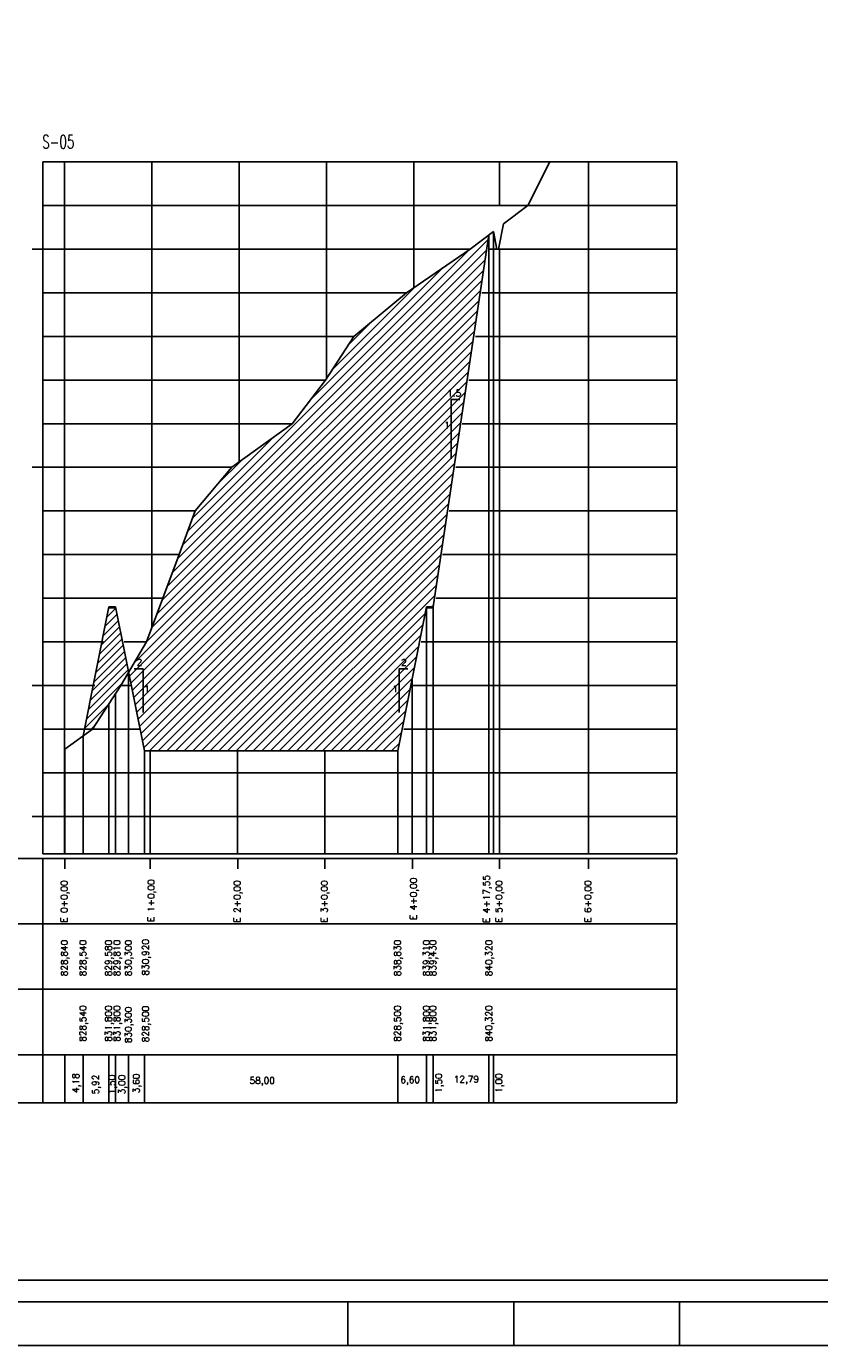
# Model space of a CAD drawing. Extents: x -1825 to 98, y 5678 to 6985.
# Tile 67 of 86: x -607 to -425, y 6391 to 6693. Entities that reach past the tile are written whole.
import ezdxf
from ezdxf.enums import TextEntityAlignment as Align

# ---------------------------------------------------------------- set-up
doc = ezdxf.new("R2010")
doc.units = 0
doc.header["$MEASUREMENT"] = 0
doc.linetypes.add('CONTINUO', pattern=[0])
for name, color, linetype in [('-ATERRO', 72, 'CONTINUOUS'), ('-CORTE', 51, 'CONTINUOUS'), ('-TALUDI', 3, 'CONTINUOUS'), ('BASE', 6, 'CONTINUOUS'), ('PADRÃO', 7, 'CONTINUOUS'), ('PG-CORTE', 4, 'CONTINUOUS'), ('PG-LINE', 7, 'CONTINUOUS'), ('PG-MALHA', 7, 'CONTINUOUS'), ('PG-TERRENO', 6, 'CONTINUOUS'), ('PG-TXT-120', 4, 'CONTINUOUS'), ('PG-TXT-80', 2, 'CONTINUOUS')]:
    doc.layers.add(name, color=color, linetype=linetype)
doc.styles.add('ROMANS', font='romans.shx', dxfattribs={"height": 1.5})

msp = doc.modelspace()

# ---------------------------------------------------------------- hatches: boundary and pattern name
at = {"layer": '-ATERRO'}
h = msp.add_hatch(dxfattribs=at)
h.set_pattern_fill('_USER', color=256, scale=1.2, angle=45, style=0, pattern_type=0)
h.set_pattern_definition([(45, (0, 0), (-0.84852814, 0.84852814), [])])
h.paths.add_polyline_path([(-586.38, 6560.07), (-587.96, 6560.07), (-593.52, 6532.27), (-591.68, 6532.27), (-585.19, 6542.27), (-583.38, 6545.32)])
at = {"layer": '-CORTE'}
h = msp.add_hatch(dxfattribs=at)
h.set_pattern_fill('_USER', color=256, scale=1.4, angle=45, style=0, pattern_type=0)
h.set_pattern_definition([(45, (0, 0), (-0.9899495, 0.9899495), [])])
h.paths.add_polyline_path([(-500.84, 6645.53), (-505.15, 6642.27), (-519.71, 6632.27), (-531.81, 6622.27), (-538.27, 6612.27), (-545.95, 6602.27), (-559.76, 6592.27), (-568.12, 6582.27), (-571.83, 6572.27), (-575.54, 6562.27), (-579.26, 6552.27), (-583.38, 6545.32), (-583.38, 6545.3), (-579.73, 6527.27), (-521.73, 6527.27), (-515.13, 6560.27), (-513.63, 6560.27)])
h.paths.add_polyline_path([(-521.13, 6546.44), (-519.36, 6546.44), (-519.36, 6548.72), (-521.13, 6548.72)], flags=24)
h.paths.add_polyline_path([(-522.91, 6540.35), (-521.78, 6540.35), (-521.78, 6542.63), (-522.91, 6542.63)], flags=24)
h.paths.add_polyline_path([(-579.78, 6540.35), (-578.66, 6540.35), (-578.66, 6542.63), (-579.78, 6542.63)], flags=24)
h.paths.add_polyline_path([(-581.72, 6546.44), (-579.95, 6546.44), (-579.95, 6548.72), (-581.72, 6548.72)], flags=24)
h.paths.add_polyline_path([(-511.08, 6600.81), (-509.96, 6600.81), (-509.96, 6603.09), (-511.08, 6603.09)], flags=24)
h.paths.add_polyline_path([(-510.4, 6608.12), (-506.67, 6608.12), (-506.67, 6610.4), (-510.4, 6610.4)], flags=24)

# ---------------------------------------------------------------- linework, layer by layer
at = {"layer": '-TALUDI', "flags": 128}
for points in [[(-507.51, 6607.8), (-509.54, 6607.8), (-509.54, 6594.23)], [(-582.08, 6546.07), (-580.08, 6546.07), (-580.08, 6536.07)], [(-519.45, 6546.07), (-521.45, 6546.07), (-521.45, 6536.07)]]:
    msp.add_lwpolyline(points, dxfattribs=at)
at = {"layer": 'BASE', "color": 11, "linetype": 'CONTINUOUS'}
for p, q in [((-587.96, 6560.07), (-586.38, 6560.07)), ((-515.13, 6560.07), (-513.63, 6560.07))]:
    msp.add_line(p, q, dxfattribs=at)
at = {"layer": 'PADRÃO', "color": 2}
for p, q in [((-533.17, 6391.02), (-533.17, 6401.02)), ((-495.17, 6391.02), (-495.17, 6401.02)), ((-457.17, 6391.02), (-457.17, 6401.02))]:
    msp.add_line(p, q, dxfattribs=at)
msp.add_lwpolyline([(-743.17, 6985.02), (-743.17, 6391.02), (97.83, 6391.02), (97.83, 6985.02), (-743.17, 6985.02)], dxfattribs=at)
at = {"layer": 'PADRÃO', "color": 1}
msp.add_lwpolyline([(-718.17, 6401.02), (87.83, 6401.02), (87.83, 6975.02), (-718.17, 6975.02)], close=True, dxfattribs=at)
at = {"layer": 'PADRÃO', "color": 2}
msp.add_lwpolyline([(-713.17, 6406.02), (-92.17, 6406.02), (-92.17, 6970.02), (-713.17, 6970.02)], close=True, dxfattribs=at)
at = {"layer": 'PG-CORTE'}
for p, q in [((-497.48, 6648.06), (-498.64, 6642.28)), ((-499.84, 6646.28), (-499.04, 6642.28)), ((-499.04, 6642.28), (-498.64, 6642.28)), ((-498.64, 6642.28), (-499.04, 6642.28)), ((-499.04, 6642.28), (-498.64, 6642.28)), ((-521.73, 6527.27), (-515.13, 6560.27))]:
    msp.add_line(p, q, dxfattribs=at)
at = {"layer": 'PG-CORTE', "linetype": 'CONTINUOUS'}
for p, q in [((-513.63, 6560.27), (-500.84, 6645.53)), ((-587.92, 6560.27), (-593.83, 6530.71)), ((-586.42, 6560.27), (-579.73, 6527.27)), ((-579.36, 6527.27), (-521.73, 6527.27))]:
    msp.add_line(p, q, dxfattribs=at)
at = {"layer": 'PG-CORTE', "color": 11, "linetype": 'CONTINUOUS'}
for p, q in [((-587.92, 6560.27), (-586.42, 6560.27)), ((-515.13, 6560.27), (-513.63, 6560.27))]:
    msp.add_line(p, q, dxfattribs=at)
at = {"layer": 'PG-CORTE', "color": 3, "linetype": 'CONTINUOUS'}
for p, q in [((-513.63, 6560.27), (-513.63, 6503.67)), ((-513.63, 6457.67), (-513.63, 6446.66))]:
    msp.add_line(p, q, dxfattribs=at)
at = {"layer": 'PG-CORTE', "color": 4, "linetype": 'CONTINUOUS'}
msp.add_line((-579.59, 6527.27), (-521.73, 6527.27), dxfattribs=at)
at = {"layer": 'PG-LINE', "color": 3, "linetype": 'CONTINUOUS'}
for p, q in [((-500.84, 6645.53), (-500.84, 6503.67)), ((-499.84, 6646.28), (-499.84, 6503.67)), ((-515.13, 6560.27), (-515.13, 6503.67)), ((-583.38, 6545.32), (-583.38, 6503.67)), ((-587.92, 6538.06), (-587.92, 6503.67)), ((-593.83, 6530.71), (-593.83, 6503.67)), ((-598.02, 6527.67), (-598.02, 6503.67)), ((-579.73, 6527.27), (-579.73, 6503.67)), ((-521.73, 6527.27), (-521.73, 6503.67)), ((-598.02, 6457.67), (-598.02, 6446.66)), ((-593.83, 6457.67), (-593.83, 6446.66)), ((-587.92, 6457.67), (-587.92, 6446.66)), ((-583.38, 6457.67), (-583.38, 6446.66)), ((-583.38, 6457.67), (-583.38, 6446.66)), ((-579.73, 6457.67), (-579.73, 6446.66)), ((-521.73, 6457.67), (-521.73, 6446.66)), ((-515.13, 6457.67), (-515.13, 6446.66)), ((-500.84, 6457.67), (-500.84, 6446.62)), ((-499.84, 6457.67), (-499.84, 6446.62))]:
    msp.add_line(p, q, dxfattribs=at)
at = {"layer": 'PG-MALHA', "linetype": 'CONTINUO'}
for p, q in [((-598.05, 6662.27), (-598.05, 6503.67)), ((-578.05, 6662.27), (-578.05, 6555.53)), ((-558.05, 6662.27), (-558.05, 6593.51)), ((-538.05, 6662.27), (-538.05, 6612.61)), ((-518.05, 6662.27), (-518.05, 6633.41)), ((-498.42, 6662.27), (-498.42, 6652.27)), ((-478.05, 6662.27), (-478.05, 6503.77)), ((-498.42, 6642.27), (-498.42, 6503.67)), ((-518.42, 6543.81), (-518.42, 6503.67)), ((-578.42, 6527.27), (-578.42, 6503.67)), ((-558.42, 6527.27), (-558.42, 6503.67)), ((-538.42, 6527.27), (-538.42, 6503.67))]:
    msp.add_line(p, q, dxfattribs=at)
at = {"layer": 'PG-MALHA', "color": 4, "linetype": 'CONTINUO'}
for p, q in [((-457.82, 6503.67), (-457.82, 6662.27)), ((-457.82, 6446.66), (-457.82, 6502.67)), ((-664.6, 6446.66), (-457.82, 6446.66))]:
    msp.add_line(p, q, dxfattribs=at)
at = {"layer": 'PG-MALHA', "color": 3, "linetype": 'CONTINUO'}
for p, q in [((-586.42, 6540.38), (-586.42, 6503.67)), ((-586.42, 6457.67), (-586.42, 6446.66))]:
    msp.add_line(p, q, dxfattribs=at)
at = {"layer": 'PG-MALHA', "linetype": 'CONTINUO'}
for points in [[(-603.05, 6662.27), (-457.82, 6662.27)], [(-603.05, 6652.27), (-457.82, 6652.27)], [(-603.05, 6642.27), (-505.15, 6642.27)], [(-500.96, 6642.27), (-457.82, 6642.27)], [(-603.05, 6632.27), (-519.71, 6632.27)], [(-502.46, 6632.27), (-457.82, 6632.27)], [(-603.05, 6622.27), (-531.81, 6622.27)], [(-503.96, 6622.27), (-457.82, 6622.27)], [(-603.05, 6612.27), (-538.27, 6612.27)], [(-505.46, 6612.27), (-457.82, 6612.27)], [(-603.05, 6602.27), (-545.95, 6602.27)], [(-506.96, 6602.27), (-457.82, 6602.27)], [(-603.05, 6592.27), (-559.76, 6592.27)], [(-508.46, 6592.27), (-457.82, 6592.27)], [(-603.05, 6582.27), (-568.12, 6582.27)], [(-509.96, 6582.27), (-457.82, 6582.27)], [(-603.05, 6572.27), (-571.83, 6572.27)], [(-511.46, 6572.27), (-457.82, 6572.27)], [(-603.05, 6562.27), (-575.54, 6562.27)], [(-512.96, 6562.27), (-457.82, 6562.27)], [(-603.05, 6552.27), (-589.15, 6552.27)], [(-584.43, 6552.27), (-579.26, 6552.27)], [(-516.36, 6552.27), (-457.82, 6552.27)], [(-603.05, 6542.27), (-591.15, 6542.27)], [(-585.19, 6542.27), (-582.77, 6542.27)], [(-518.36, 6542.27), (-457.82, 6542.27)], [(-603.05, 6532.27), (-580.74, 6532.27)], [(-520.36, 6532.27), (-457.82, 6532.27)], [(-603.05, 6522.27), (-457.82, 6522.27)], [(-603.05, 6512.27), (-457.82, 6512.27)], [(-598.02, 6500.26), (-598.02, 6502.68)], [(-578.42, 6500.25), (-578.42, 6502.67)], [(-558.39, 6500.26), (-558.39, 6502.68)], [(-538.41, 6500.25), (-538.41, 6502.67)], [(-518.39, 6500.26), (-518.39, 6502.68)], [(-498.42, 6500.26), (-498.42, 6502.67)], [(-478.02, 6500.26), (-478.02, 6502.68)]]:
    msp.add_lwpolyline(points, dxfattribs=at)
at = {"layer": 'PG-MALHA', "color": 4, "linetype": 'CONTINUO'}
for points in [[(-603.05, 6662.27), (-603.05, 6503.67)], [(-664.6, 6502.67), (-457.82, 6502.67)], [(-603.05, 6503.67), (-457.82, 6503.67)], [(-603.05, 6502.67), (-603.05, 6446.66)], [(-664.6, 6487.67), (-457.82, 6487.67)], [(-664.6, 6472.67), (-457.82, 6472.67)], [(-664.6, 6457.67), (-457.82, 6457.67)]]:
    msp.add_lwpolyline(points, dxfattribs=at)
at = {"layer": 'PG-MALHA', "color": 5, "linetype": 'CONTINUO'}
for points in [[(-605.52, 6642.27), (-603.05, 6642.27)], [(-605.52, 6592.27), (-603.05, 6592.27)], [(-605.52, 6542.27), (-603.05, 6542.27)], [(-605.52, 6512.27), (-603.05, 6512.27)]]:
    msp.add_lwpolyline(points, dxfattribs=at)
at = {"layer": 'PG-TERRENO', "linetype": 'CONTINUOUS', "flags": 128}
for points in [[(-497.48, 6648.06), (-491.91, 6652.27), (-486.93, 6662.27)], [(-598.02, 6527.67), (-591.68, 6532.27), (-585.19, 6542.27), (-579.26, 6552.27), (-575.54, 6562.27), (-571.83, 6572.27), (-568.12, 6582.27), (-559.76, 6592.27), (-545.95, 6602.27), (-538.27, 6612.27), (-531.81, 6622.27), (-519.71, 6632.27), (-505.15, 6642.27), (-499.84, 6646.28)]]:
    msp.add_lwpolyline(points, dxfattribs=at)

# ---------------------------------------------------------------- texts
at = {"layer": '-TALUDI', "color": 2, "style": 'ROMANS'}
for s, p in [('1.5', (-510.45, 6608.5)), ('1', (-511.14, 6601.19)), ('2', (-581.56, 6546.82)), ('2', (-520.97, 6546.82)), ('1', (-579.84, 6540.73)), ('1', (-522.96, 6540.73))]:
    msp.add_text(s, height=1.52, dxfattribs=at).set_placement(p)
at = {"layer": 'PG-TXT-120', "style": 'ROMANS', "width": 0.618474}
msp.add_text('S-05', height=3, dxfattribs=at).set_placement((-603.17, 6665.34), (-595.83, 6665.34), align=Align.FIT)
at = {"layer": 'PG-TXT-80', "linetype": 'CONTINUOUS', "style": 'ROMANS'}
for s, p in [('E 4+0,00', (-517.4, 6488.53)), ('E 0+0,00', (-597.42, 6487.93)), ('E 1+0,00', (-577.5, 6488.13)), ('E 2+0,00', (-557.79, 6487.93)), ('E 3+0,00', (-537.81, 6487.92)), ('E 5+0,00', (-497.79, 6487.93)), ('E 6+0,00', (-477.42, 6487.93))]:
    msp.add_text(s, height=1.5, rotation=90, dxfattribs=at).set_placement(p)
at = {"layer": 'PG-TXT-80', "style": 'ROMANS'}
for s, p in [('E 4+17,55', (-500.68, 6487.85)), ('828,840', (-597.37, 6475.64)), ('828,540', (-593.1, 6475.64)), ('829,580', (-587.25, 6475.64)), ('829,810', (-585.31, 6475.64)), ('830,300', (-582.71, 6475.64)), ('830,920', (-578.76, 6475.82)), ('838,830', (-521.05, 6475.64)), ('839,310', (-514.45, 6475.64)), ('839,430', (-512.95, 6475.64)), ('840,320', (-500.11, 6475.64)), ('828,540', (-593.1, 6460.64)), ('831,800', (-587.25, 6460.64)), ('831,800', (-585.31, 6460.64)), ('830,300', (-582.71, 6460.33)), ('828,500', (-578.76, 6460.51)), ('828,500', (-521.05, 6460.64)), ('831,800', (-514.45, 6460.64)), ('831,800', (-512.95, 6460.64)), ('840,320', (-500.11, 6460.64)), ('4,18', (-594.72, 6448.93)), ('5,92', (-590.22, 6448.6)), ('1,50', (-586.46, 6448.6)), ('3,00', (-584.19, 6448.6)), ('3,60', (-580.88, 6448.86)), ('1,50', (-511.62, 6448.93)), ('1,00', (-497.82, 6448.93))]:
    msp.add_text(s, height=1.5, rotation=90, dxfattribs=at).set_placement(p)
for s, p in [('58,00', (-555.68, 6451.01)), ('6,60', (-521.14, 6451.18)), ('12,79', (-508.91, 6451.34))]:
    msp.add_text(s, height=1.5, dxfattribs=at).set_placement(p)

doc.saveas('drawing.dxf')
